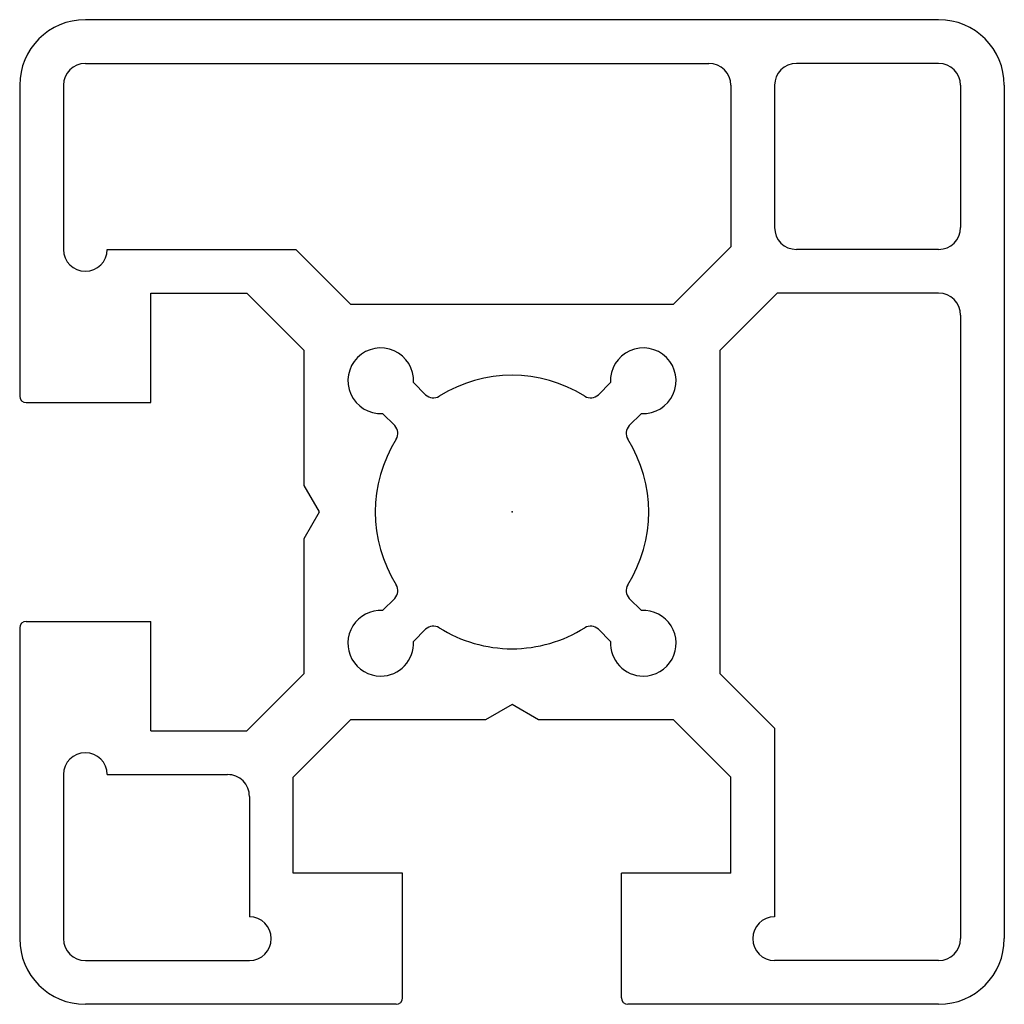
# Model space of a CAD drawing. Extents: x -22 to 37, y -98 to 22.
import ezdxf

# ---------------------------------------------------------------- set-up
doc = ezdxf.new("R2010")
doc.units = 0
doc.layers.get('0').update_dxf_attribs({"linetype": 'CONTINUOUS'})

msp = doc.modelspace()

# ---------------------------------------------------------------- linework, layer by layer
at = {"color": 7, "linetype": 'CONTINUOUS'}
for p, q in [((19.5, 22.5), (-19.5, 22.5)), ((-19.5, 20.5), (9, 20.5)), ((19.5, 20.5), (13, 20.5)), ((-22.5, 19.5), (-22.5, 5.3)), ((-20.5, 19.5), (-20.5, 12)), ((10, 19.5), (10, 12.121)), ((12, 19.5), (12, 13)), ((20.5, 19.5), (20.5, 13)), ((22.5, 19.5), (22.5, -19.5)), ((-18.5, 12), (-9.879, 12)), ((-9.879, 12), (-7.379, 9.5)), ((7.379, 9.5), (10, 12.121)), ((19.5, 12), (13, 12)), ((-16.5, 10), (-12.121, 10)), ((-16.5, 5), (-16.5, 10)), ((-9.5, 7.379), (-12.121, 10)), ((12.121, 10), (9.5, 7.379)), ((19.5, 10), (12.121, 10)), ((-7.379, 9.5), (7.379, 9.5)), ((20.5, 9), (20.5, -19.5)), ((-9.5, 1.212), (-9.5, 7.379)), ((9.5, 7.379), (9.5, -7.379)), ((-4.502, 5.917), (-3.947, 5.361)), ((4.502, 5.917), (3.947, 5.361)), ((-22.2, 5), (-16.5, 5)), ((-5.917, 4.502), (-5.361, 3.947)), ((5.917, 4.502), (5.361, 3.947)), ((-8.8, 0), (-9.5, 1.212)), ((-9.5, -1.212), (-8.8, 0)), ((-9.5, -7.379), (-9.5, -1.212)), ((-5.361, -3.947), (-5.917, -4.502)), ((5.361, -3.947), (5.917, -4.502)), ((-22.5, -5.3), (-22.5, -19.5)), ((-22.2, -5), (-16.5, -5)), ((-16.5, -10), (-16.5, -5)), ((-3.947, -5.361), (-4.502, -5.917)), ((3.947, -5.361), (4.502, -5.917)), ((-12.121, -10), (-9.5, -7.379)), ((9.5, -7.379), (12, -9.879)), ((0, -8.8), (-1.212, -9.5)), ((1.212, -9.5), (0, -8.8)), ((-7.379, -9.5), (-10, -12.121)), ((-1.212, -9.5), (-7.379, -9.5)), ((7.379, -9.5), (1.212, -9.5)), ((10, -12.121), (7.379, -9.5)), ((12, -9.879), (12, -18.5)), ((-16.5, -10), (-12.121, -10)), ((-20.5, -12), (-20.5, -19.5)), ((-18.5, -12), (-13, -12)), ((-10, -16.5), (-10, -12.121)), ((10, -16.5), (10, -12.121)), ((-12, -13), (-12, -18.5)), ((-5, -16.5), (-10, -16.5)), ((-5, -22.2), (-5, -16.5)), ((10, -16.5), (5, -16.5)), ((5, -22.2), (5, -16.5)), ((-19.5, -20.5), (-12, -20.5)), ((19.5, -20.5), (12, -20.5)), ((-5.3, -22.5), (-19.5, -22.5)), ((19.5, -22.5), (5.3, -22.5))]:
    msp.add_line(p, q, dxfattribs=at)
for centre, radius, start, end in [((-19.5, 19.5), 3, 90, 180), ((19.5, 19.5), 3, 360, 90), ((-19.5, 19.5), 1, 90, 180), ((9, 19.5), 1, 0, 90), ((13, 19.5), 1, 90, 180), ((19.5, 19.5), 1, 360, 90), ((13, 13), 1, 180, 270), ((19.5, 13), 1, 270, 0), ((-19.5, 12), 1, 180, 360), ((19.5, 9), 1, 0, 90), ((-6, 6), 1.5, 356.8102, 273.1895), ((6, 6), 1.5, 266.8104, 183.1898), ((0, 0), 6.25, 57.8396, 122.1604), ((-22.2, 5.3), 0.3, 180, 270), ((-3.593, 5.714), 0.5, 225, 302.1604), ((3.593, 5.714), 0.5, 237.8395, 315), ((-5.714, 3.593), 0.5, 327.8398, 45), ((5.714, 3.593), 0.5, 134.9999, 212.1605), ((0, 0), 6.25, 147.8396, 212.1604), ((0, 0), 6.25, 327.8396, 32.1604), ((-5.714, -3.593), 0.5, 315, 32.1602), ((5.714, -3.593), 0.5, 147.8394, 225), ((-6, -6), 1.5, 86.8102, 270), ((6, -6), 1.5, 270, 93.1899), ((-22.2, -5.3), 0.3, 90, 180), ((-3.593, -5.714), 0.5, 57.8396, 135), ((0, 0), 6.25, 237.8396, 270), ((0, 0), 6.25, 270, 302.1604), ((3.593, -5.714), 0.5, 45, 122.1603), ((-6, -6), 1.5, 270, 3.1897), ((6, -6), 1.5, 176.8105, 270), ((-19.5, -12), 1, 360, 180), ((-13, -13), 1, 359.9999, 90), ((-12, -19.5), 1, 270, 90), ((12, -19.5), 1, 90, 270), ((-19.5, -19.5), 3, 180, 270), ((-19.5, -19.5), 1, 180, 270), ((19.5, -19.5), 1, 270, 360), ((19.5, -19.5), 3, 270, 360), ((-5.3, -22.2), 0.3, 270, 360), ((5.3, -22.2), 0.3, 180, 270)]:
    msp.add_arc(centre, radius, start, end, dxfattribs=at)
msp.add_point((0, 0), dxfattribs=at)

doc.saveas('drawing.dxf')
